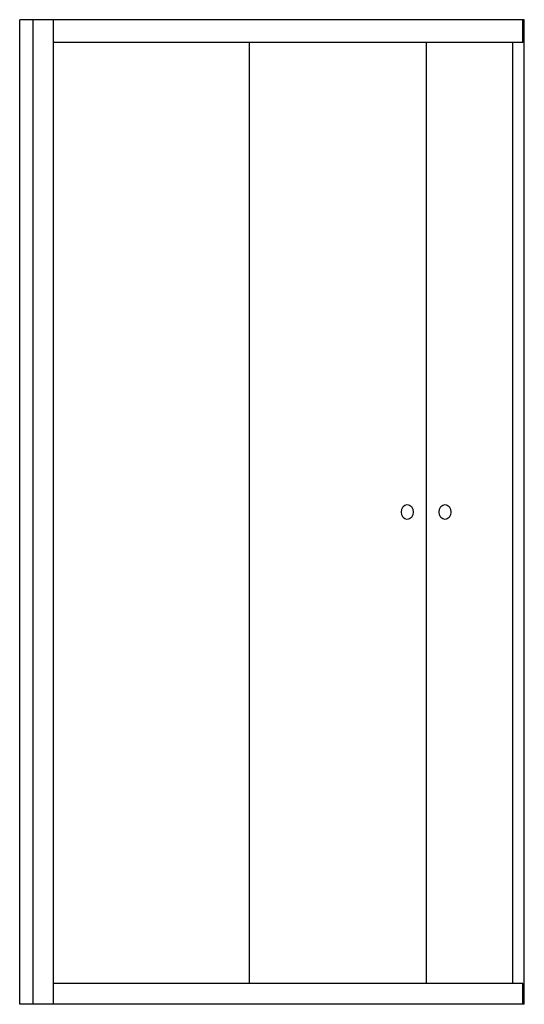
# Model space of a CAD drawing. Header units: millimetres. Extents: x 1732.11 to 1733.11, y 1511.41 to 1513.36.
import ezdxf

# ---------------------------------------------------------------- set-up
doc = ezdxf.new("R2010")
doc.units = ezdxf.units.MM
doc.header["$LTSCALE"] = 0.2
doc.layers.add('SANINDUSA', color=3, linetype='Continuous')

msp = doc.modelspace()

# ---------------------------------------------------------------- linework, layer by layer
at = {"layer": 'SANINDUSA'}
for p, q in [((1732.1113, 1511.4063), (1732.1113, 1513.3564)), ((1732.1381, 1511.4063), (1732.1381, 1513.3564)), ((1732.1781, 1511.4063), (1732.1781, 1513.3564)), ((1733.1083, 1513.3112), (1733.1083, 1513.3564)), ((1733.1112, 1511.4063), (1733.1112, 1513.3564)), ((1732.5668, 1511.4475), (1732.5668, 1513.3112)), ((1732.9173, 1511.4475), (1732.9173, 1513.3112)), ((1733.0888, 1511.4475), (1733.0888, 1513.3112)), ((1733.1083, 1511.4063), (1733.1083, 1511.4475)), ((1733.1112, 1511.4063), (1732.1113, 1511.4063))]:
    msp.add_line(p, q, dxfattribs=at)
at = {"layer": 'SANINDUSA', "linetype": 'Continuous'}
for p, q in [((1733.1112, 1513.3564), (1732.1113, 1513.3564)), ((1733.1083, 1513.3112), (1732.1781, 1513.3112)), ((1733.1083, 1511.4475), (1732.1781, 1511.4475)), ((1733.1044, 1511.4063), (1732.1182, 1511.4063))]:
    msp.add_line(p, q, dxfattribs=at)
at = {"layer": 'SANINDUSA'}
for centre in [(1732.8793, 1512.3813), (1732.9541, 1512.3813)]:
    msp.add_ellipse(centre, major_axis=(0, 0.015), ratio=0.78, dxfattribs=at)

doc.saveas('drawing.dxf')
